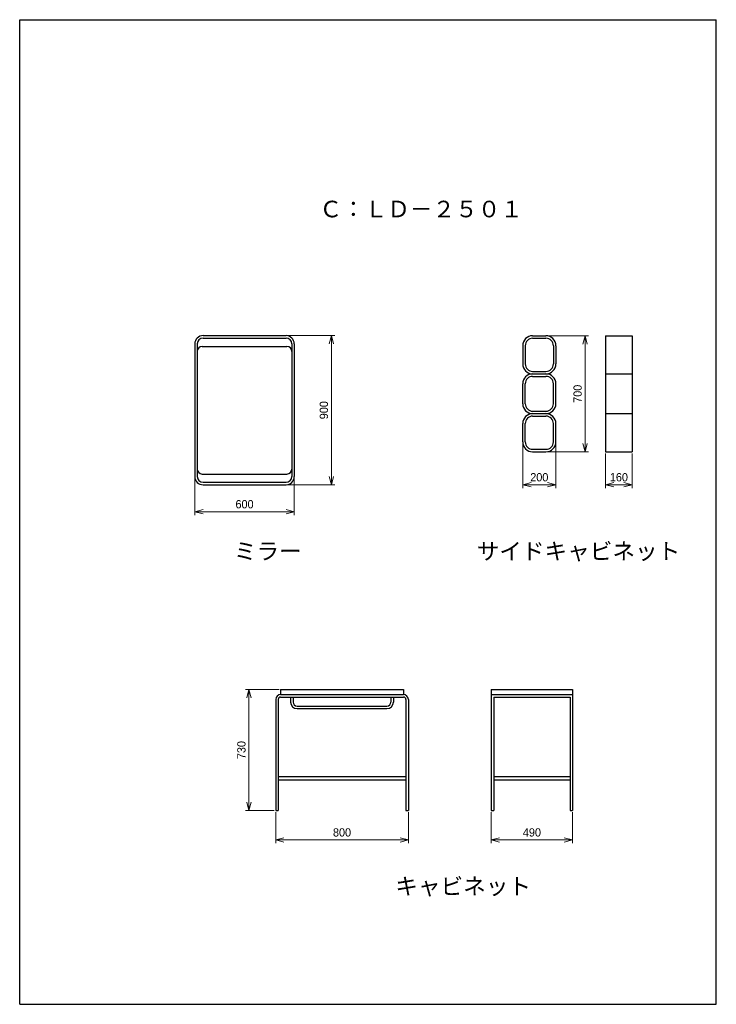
# Model space of a CAD drawing. Header units: millimetres. Extents: x 0 to 4200, y 0 to 5940.
import ezdxf

# ---------------------------------------------------------------- set-up
doc = ezdxf.new("R2010")
doc.units = ezdxf.units.MM
doc.header["$LTSCALE"] = 0.3
doc.layers.add('寸法', color=2, linetype='Continuous', lineweight=18)
doc.styles.add('MS Pゴシック', font='txt')
doc.dimstyles.new('コピー ～ MyDim S＝', dxfattribs={"dimscale": 20, "dimtxt": 2.5, "dimasz": 2.5, "dimexe": 1, "dimexo": 0.5, "dimgap": 1, "dimtad": 3, "dimdsep": 46, "dimtxsty": 'MS Pゴシック', "dimblk": 'OPEN30', "dimcen": 0, "dimclrd": 256, "dimclre": 256, "dimclrt": 256, "dimazin": 2, "dimtfac": 1, "dimtmove": 0, "dimatfit": 3, "dimldrblk": 'OPEN30', "dimfxl": 1, "dimlwd": 18, "dimlwe": 18, "dimarcsym": 0})

# ---------------------------------------------------------------- blocks, each defined once
blk = doc.blocks.new('_Open30')
at = {"color": 0, "lineweight": -2}
for p, q in [((-1, 0.27), (0, 0)), ((0, 0), (-1, -0.27)), ((0, 0), (-1, 0))]:
    blk.add_line(p, q, dxfattribs=at)
blk = doc.blocks.new('*D21')
at = {"layer": 'Defpoints', "color": 0, "transparency": 16777216}
for p in [(1573.4, 1898.7), (1382, 1168.7), (1543.4, 1168.7)]:
    blk.add_point(p, dxfattribs=at)
at = {"layer": '寸法', "lineweight": 18, "transparency": 16777216}
for p, q in [((1563.4, 1898.7), (1362, 1898.7)), ((1382, 1848.7), (1382, 1218.7)), ((1533.4, 1168.7), (1362, 1168.7))]:
    blk.add_line(p, q, dxfattribs=at)
at = {"layer": '寸法', "lineweight": 18, "transparency": 16777216, "xscale": 50, "yscale": 50, "zscale": 50}
for p, rotation in [((1382, 1898.7), 90), ((1382, 1168.7), 270)]:
    blk.add_blockref('_Open30', p, dxfattribs=dict(at, rotation=rotation))
at = {"layer": '寸法', "transparency": 16777216, "insert": (1337, 1533.7), "char_height": 50, "attachment_point": 5, "rotation": 90, "style": 'MS Pゴシック'}
blk.add_mtext('730', dxfattribs=at)
blk = doc.blocks.new('*D22')
at = {"layer": 'Defpoints', "color": 0, "transparency": 16777216}
for p in [(1543.4, 1168.7), (2343.4, 1168.7), (2343.4, 991.6)]:
    blk.add_point(p, dxfattribs=at)
at = {"layer": '寸法', "lineweight": 18, "transparency": 16777216}
for p, q in [((1543.4, 1158.7), (1543.4, 971.6)), ((2343.4, 1158.7), (2343.4, 971.6)), ((1593.4, 991.6), (2293.4, 991.6))]:
    blk.add_line(p, q, dxfattribs=at)
at = {"layer": '寸法', "lineweight": 18, "transparency": 16777216, "xscale": 50, "yscale": 50, "zscale": 50, "rotation": 180}
blk.add_blockref('_Open30', (1543.4, 991.6), dxfattribs=at)
at = {"layer": '寸法', "lineweight": 18, "transparency": 16777216, "xscale": 50, "yscale": 50, "zscale": 50}
blk.add_blockref('_Open30', (2343.4, 991.6), dxfattribs=at)
at = {"layer": '寸法', "transparency": 16777216, "insert": (1943.4, 1036.6), "char_height": 50, "attachment_point": 5, "style": 'MS Pゴシック'}
blk.add_mtext('800', dxfattribs=at)
blk = doc.blocks.new('*D23')
at = {"layer": 'Defpoints', "color": 0, "transparency": 16777216}
for p in [(2843.4, 1168.7), (3333.4, 1168.7), (3333.4, 991.6)]:
    blk.add_point(p, dxfattribs=at)
at = {"layer": '寸法', "lineweight": 18, "transparency": 16777216}
for p, q in [((2843.4, 1158.7), (2843.4, 971.6)), ((3333.4, 1158.7), (3333.4, 971.6)), ((2893.4, 991.6), (3283.4, 991.6))]:
    blk.add_line(p, q, dxfattribs=at)
at = {"layer": '寸法', "lineweight": 18, "transparency": 16777216, "xscale": 50, "yscale": 50, "zscale": 50, "rotation": 180}
blk.add_blockref('_Open30', (2843.4, 991.6), dxfattribs=at)
at = {"layer": '寸法', "lineweight": 18, "transparency": 16777216, "xscale": 50, "yscale": 50, "zscale": 50}
blk.add_blockref('_Open30', (3333.4, 991.6), dxfattribs=at)
at = {"layer": '寸法', "transparency": 16777216, "insert": (3088.4, 1036.6), "char_height": 50, "attachment_point": 5, "style": 'MS Pゴシック'}
blk.add_mtext('490', dxfattribs=at)
blk = doc.blocks.new('*D24')
at = {"layer": 'Defpoints', "color": 0, "transparency": 16777216}
for p in [(1055.6, 3184.1), (1655.6, 3184.1), (1655.6, 2971.7)]:
    blk.add_point(p, dxfattribs=at)
at = {"layer": '寸法', "lineweight": 18, "transparency": 16777216}
for p, q in [((1055.6, 3174.1), (1055.6, 2951.7)), ((1655.6, 3174.1), (1655.6, 2951.7)), ((1105.6, 2971.7), (1605.6, 2971.7))]:
    blk.add_line(p, q, dxfattribs=at)
at = {"layer": '寸法', "lineweight": 18, "transparency": 16777216, "xscale": 50, "yscale": 50, "zscale": 50, "rotation": 180}
blk.add_blockref('_Open30', (1055.6, 2971.7), dxfattribs=at)
at = {"layer": '寸法', "lineweight": 18, "transparency": 16777216, "xscale": 50, "yscale": 50, "zscale": 50}
blk.add_blockref('_Open30', (1655.6, 2971.7), dxfattribs=at)
at = {"layer": '寸法', "transparency": 16777216, "insert": (1355.6, 3016.7), "char_height": 50, "attachment_point": 5, "style": 'MS Pゴシック'}
blk.add_mtext('600', dxfattribs=at)
blk = doc.blocks.new('*D25')
at = {"layer": 'Defpoints', "color": 0, "transparency": 16777216}
for p in [(1605.6, 4034.1), (1605.6, 3134.1), (1879.2, 3134.1)]:
    blk.add_point(p, dxfattribs=at)
at = {"layer": '寸法', "lineweight": 18, "transparency": 16777216}
for p, q in [((1615.6, 4034.1), (1899.2, 4034.1)), ((1879.2, 3984.1), (1879.2, 3184.1)), ((1615.6, 3134.1), (1899.2, 3134.1))]:
    blk.add_line(p, q, dxfattribs=at)
at = {"layer": '寸法', "lineweight": 18, "transparency": 16777216, "xscale": 50, "yscale": 50, "zscale": 50}
for p, rotation in [((1879.2, 4034.1), 90), ((1879.2, 3134.1), 270)]:
    blk.add_blockref('_Open30', p, dxfattribs=dict(at, rotation=rotation))
at = {"layer": '寸法', "transparency": 16777216, "insert": (1834.2, 3584.1), "char_height": 50, "attachment_point": 5, "rotation": 90, "style": 'MS Pゴシック'}
blk.add_mtext('900', dxfattribs=at)
blk = doc.blocks.new('*D26')
at = {"layer": 'Defpoints', "color": 0, "transparency": 16777216}
for p in [(3032.8, 3393.3), (3232.8, 3393.3), (3232.8, 3134.4)]:
    blk.add_point(p, dxfattribs=at)
at = {"layer": '寸法', "lineweight": 18, "transparency": 16777216}
for p, q in [((3032.8, 3383.3), (3032.8, 3114.4)), ((3232.8, 3383.3), (3232.8, 3114.4)), ((3082.8, 3134.4), (3182.8, 3134.4))]:
    blk.add_line(p, q, dxfattribs=at)
at = {"layer": '寸法', "lineweight": 18, "transparency": 16777216, "xscale": 50, "yscale": 50, "zscale": 50, "rotation": 180}
blk.add_blockref('_Open30', (3032.8, 3134.4), dxfattribs=at)
at = {"layer": '寸法', "lineweight": 18, "transparency": 16777216, "xscale": 50, "yscale": 50, "zscale": 50}
blk.add_blockref('_Open30', (3232.8, 3134.4), dxfattribs=at)
at = {"layer": '寸法', "transparency": 16777216, "insert": (3132.8, 3179.4), "char_height": 50, "attachment_point": 5, "style": 'MS Pゴシック'}
blk.add_mtext('200', dxfattribs=at)
blk = doc.blocks.new('*D27')
at = {"layer": 'Defpoints', "color": 0, "transparency": 16777216}
for p in [(3532.8, 3333.3), (3692.8, 3333.3), (3692.8, 3134.4)]:
    blk.add_point(p, dxfattribs=at)
at = {"layer": '寸法', "lineweight": 18, "transparency": 16777216}
for p, q in [((3532.8, 3323.3), (3532.8, 3114.4)), ((3692.8, 3323.3), (3692.8, 3114.4)), ((3582.8, 3134.4), (3642.8, 3134.4))]:
    blk.add_line(p, q, dxfattribs=at)
at = {"layer": '寸法', "lineweight": 18, "transparency": 16777216, "xscale": 50, "yscale": 50, "zscale": 50, "rotation": 180}
blk.add_blockref('_Open30', (3532.8, 3134.4), dxfattribs=at)
at = {"layer": '寸法', "lineweight": 18, "transparency": 16777216, "xscale": 50, "yscale": 50, "zscale": 50}
blk.add_blockref('_Open30', (3692.8, 3134.4), dxfattribs=at)
at = {"layer": '寸法', "transparency": 16777216, "insert": (3612.8, 3179.4), "char_height": 50, "attachment_point": 5, "style": 'MS Pゴシック'}
blk.add_mtext('160', dxfattribs=at)
blk = doc.blocks.new('*D28')
at = {"layer": 'Defpoints', "color": 0, "transparency": 16777216}
for p in [(3172.8, 4033.3), (3172.8, 3333.3), (3408.9, 3333.3)]:
    blk.add_point(p, dxfattribs=at)
at = {"layer": '寸法', "lineweight": 18, "transparency": 16777216}
for p, q in [((3182.8, 4033.3), (3428.9, 4033.3)), ((3408.9, 3983.3), (3408.9, 3383.3)), ((3182.8, 3333.3), (3428.9, 3333.3))]:
    blk.add_line(p, q, dxfattribs=at)
at = {"layer": '寸法', "lineweight": 18, "transparency": 16777216, "xscale": 50, "yscale": 50, "zscale": 50}
for p, rotation in [((3408.9, 4033.3), 90), ((3408.9, 3333.3), 270)]:
    blk.add_blockref('_Open30', p, dxfattribs=dict(at, rotation=rotation))
at = {"layer": '寸法', "transparency": 16777216, "insert": (3363.9, 3683.3), "char_height": 50, "attachment_point": 5, "rotation": 90, "style": 'MS Pゴシック'}
blk.add_mtext('700', dxfattribs=at)

msp = doc.modelspace()

# ---------------------------------------------------------------- linework, layer by layer
at = {"color": 7, "linetype": 'Continuous'}
for p, q in [((1055.606, 3984.149), (1055.606, 3184.149)), ((1070.606, 3984.149), (1070.606, 3184.149)), ((1105.606, 4034.149), (1605.606, 4034.149)), ((1105.606, 4019.149), (1605.606, 4019.149)), ((1640.606, 3984.149), (1640.606, 3184.149)), ((1655.606, 3984.149), (1655.606, 3184.149)), ((3092.787, 4033.281), (3172.787, 4033.281)), ((3092.787, 4018.281), (3172.787, 4018.281)), ((3532.787, 4033.281), (3532.787, 3333.281)), ((3532.787, 4033.281), (3692.787, 4033.281)), ((3692.787, 4033.281), (3692.787, 3333.281)), ((1100.606, 3969.149), (1610.606, 3969.149)), ((3032.787, 3973.281), (3032.787, 3863.281)), ((3047.787, 3973.281), (3047.787, 3863.281)), ((3217.787, 3973.281), (3217.787, 3863.281)), ((3232.787, 3973.281), (3232.787, 3863.281)), ((3092.787, 3818.281), (3172.787, 3818.281)), ((3092.787, 3803.281), (3172.787, 3803.281)), ((3532.787, 3803.281), (3692.787, 3803.281)), ((3032.787, 3623.281), (3032.787, 3743.281)), ((3047.787, 3623.281), (3047.787, 3743.281)), ((3092.787, 3788.281), (3172.787, 3788.281)), ((3217.787, 3623.281), (3217.787, 3743.281)), ((3232.787, 3623.281), (3232.787, 3743.281)), ((3092.787, 3578.281), (3172.787, 3578.281)), ((3092.787, 3563.281), (3172.787, 3563.281)), ((3092.787, 3548.281), (3172.787, 3548.281)), ((3532.787, 3563.281), (3692.787, 3563.281)), ((3032.787, 3393.281), (3032.787, 3503.281)), ((3047.787, 3393.281), (3047.787, 3503.281)), ((3217.787, 3393.281), (3217.787, 3503.281)), ((3232.787, 3393.281), (3232.787, 3503.281)), ((3092.787, 3348.281), (3172.787, 3348.281)), ((3092.787, 3333.281), (3172.787, 3333.281)), ((3532.787, 3333.281), (3692.787, 3333.281)), ((1100.606, 3199.149), (1610.606, 3199.149)), ((1105.606, 3149.149), (1605.606, 3149.149)), ((1105.606, 3134.149), (1605.606, 3134.149)), ((1573.398, 1898.742), (2313.398, 1898.742)), ((1573.398, 1898.742), (1573.398, 1868.742)), ((1573.398, 1868.742), (2313.398, 1868.742)), ((1573.398, 1853.742), (2313.398, 1853.742)), ((1633.398, 1853.742), (1633.398, 1823.742)), ((1648.398, 1853.742), (1648.398, 1823.742)), ((2238.398, 1853.742), (2238.398, 1823.742)), ((2253.398, 1853.742), (2253.398, 1823.742)), ((2313.398, 1898.742), (2313.398, 1868.742)), ((2843.398, 1898.742), (2843.398, 1168.742)), ((2843.398, 1898.742), (3333.398, 1898.742)), ((2843.398, 1868.742), (3333.398, 1868.742)), ((2858.398, 1853.742), (2858.398, 1168.742)), ((2858.398, 1853.742), (3318.398, 1853.742)), ((3318.398, 1853.742), (3318.398, 1168.742)), ((3333.398, 1898.742), (3333.398, 1168.742)), ((1543.398, 1838.742), (1543.398, 1168.742)), ((1558.398, 1838.742), (1558.398, 1168.742)), ((1673.398, 1798.742), (2213.398, 1798.742)), ((1673.398, 1783.742), (2213.398, 1783.742)), ((2328.398, 1838.742), (2328.398, 1168.742)), ((2343.398, 1838.742), (2343.398, 1168.742)), ((1558.398, 1373.742), (2328.398, 1373.742)), ((2858.398, 1373.742), (3318.398, 1373.742)), ((1558.398, 1353.742), (2328.398, 1353.742)), ((2858.398, 1353.742), (3318.398, 1353.742)), ((1543.398, 1168.742), (1558.398, 1168.742)), ((2328.398, 1168.742), (2343.398, 1168.742)), ((2843.398, 1168.742), (2858.398, 1168.742)), ((3318.398, 1168.742), (3333.398, 1168.742))]:
    msp.add_line(p, q, dxfattribs=at)
for centre, radius, start, end in [((1105.606, 3984.149), 50, 89.999997, 179.999995), ((1105.606, 3984.149), 35, 89.999997, 179.999995), ((1605.606, 3984.149), 50, 0, 89.999997), ((1605.606, 3984.149), 35, 0, 89.999997), ((3092.787, 3973.281), 60, 89.999997, 179.999995), ((3092.787, 3973.281), 45, 89.999997, 179.999995), ((3172.787, 3973.281), 60, 0, 89.999997), ((3172.787, 3973.281), 45, 0, 89.999997), ((1100.606, 3939.149), 30, 89.999997, 179.999995), ((1610.606, 3939.149), 30, 0, 89.999997), ((3092.787, 3863.281), 60, 180.000005, 270.000003), ((3092.787, 3863.281), 45, 180.000005, 270.000003), ((3172.787, 3863.281), 60, 270.000003, 0), ((3172.787, 3863.281), 45, 270.000003, 0), ((3092.787, 3743.281), 60, 89.999997, 179.999995), ((3172.787, 3743.281), 60, 0, 89.999997), ((3092.787, 3743.281), 45, 89.999997, 179.999995), ((3172.787, 3743.281), 45, 0, 89.999997), ((3092.787, 3623.281), 60, 180.000005, 270.000003), ((3092.787, 3623.281), 45, 180.000005, 270.000003), ((3172.787, 3623.281), 60, 270.000003, 0), ((3172.787, 3623.281), 45, 270.000003, 0), ((3092.787, 3503.281), 60, 89.999997, 179.999995), ((3092.787, 3503.281), 45, 89.999997, 179.999995), ((3172.787, 3503.281), 60, 0, 89.999997), ((3172.787, 3503.281), 45, 0, 89.999997), ((3092.787, 3393.281), 60, 180.000005, 270.000003), ((3092.787, 3393.281), 45, 180.000005, 270.000003), ((3172.787, 3393.281), 60, 270.000003, 0), ((3172.787, 3393.281), 45, 270.000003, 0), ((1100.606, 3229.149), 30, 180.000005, 270.000003), ((1610.606, 3229.149), 30, 270.000003, 0), ((1105.606, 3184.149), 50, 180.000005, 270.000003), ((1105.606, 3184.149), 35, 180.000005, 270.000003), ((1605.606, 3184.149), 50, 270.000003, 0), ((1605.606, 3184.149), 35, 270.000003, 0), ((1573.398, 1838.742), 30, 89.999997, 179.999995), ((1573.398, 1838.742), 15, 89.999997, 179.999995), ((2313.398, 1838.742), 30, 0, 89.999997), ((2313.398, 1838.742), 15, 0, 89.999997), ((1673.398, 1823.742), 40, 180.000005, 270.000003), ((1673.398, 1823.742), 25, 180.000005, 270.000003), ((2213.398, 1823.742), 40, 270.000003, 0), ((2213.398, 1823.742), 25, 270.000003, 0)]:
    msp.add_arc(centre, radius, start, end, dxfattribs=at)
at = {"layer": 'Defpoints'}
for p, q in [((0, 0), (0, 5940)), ((0, 5940), (4200, 5940)), ((4200, 0), (4200, 5940)), ((0, 0), (4200, 0))]:
    msp.add_line(p, q, dxfattribs=at)

# ---------------------------------------------------------------- texts
at = {"color": 7, "char_height": 100, "attachment_point": 1, "style": 'MS Pゴシック'}
for s, insert in [('Ｃ：ＬＤ－２５０１', (1807.137, 4847.748)), ('サイドキャビネット', (2755.166, 2783.561)), ('ミラー', (1291.343, 2783.561)), ('キャビネット', (2264.638, 762.225))]:
    msp.add_mtext(s, dxfattribs=dict(at, insert=insert))

# ---------------------------------------------------------------- dimensions: what is measured, and where the dimension line sits
at = {"layer": '寸法'}
for base, p1, p2, picture, middle in [((1879.154, 3134.149), (1605.606, 4034.149), (1605.606, 3134.149), '*D25', (1834.154, 3584.149)), ((3408.883, 3333.281), (3172.787, 4033.281), (3172.787, 3333.281), '*D28', (3363.883, 3683.281)), ((1381.96, 1168.742), (1573.398, 1898.742), (1543.398, 1168.742), '*D21', (1336.96, 1533.742))]:
    dim = msp.add_linear_dim(base=base, p1=p1, p2=p2, angle=90, dimstyle='コピー ～ MyDim S＝', dxfattribs=at)
    dim.commit()
    dim.dimension.update_dxf_attribs({"geometry": picture, "text_midpoint": middle})
for base, p1, p2, picture, middle in [((3232.787, 3134.359), (3032.787, 3393.281), (3232.787, 3393.281), '*D26', (3132.787, 3179.359)), ((3692.787, 3134.359), (3532.787, 3333.281), (3692.787, 3333.281), '*D27', (3612.787, 3179.359)), ((1655.606, 2971.666), (1055.606, 3184.149), (1655.606, 3184.149), '*D24', (1355.606, 3016.666)), ((2343.398, 991.601), (1543.398, 1168.742), (2343.398, 1168.742), '*D22', (1943.398, 1036.601)), ((3333.398, 991.601), (2843.398, 1168.742), (3333.398, 1168.742), '*D23', (3088.398, 1036.601))]:
    dim = msp.add_linear_dim(base=base, p1=p1, p2=p2, dimstyle='コピー ～ MyDim S＝', dxfattribs=at)
    dim.commit()
    dim.dimension.update_dxf_attribs({"geometry": picture, "text_midpoint": middle})

doc.saveas('drawing.dxf')
